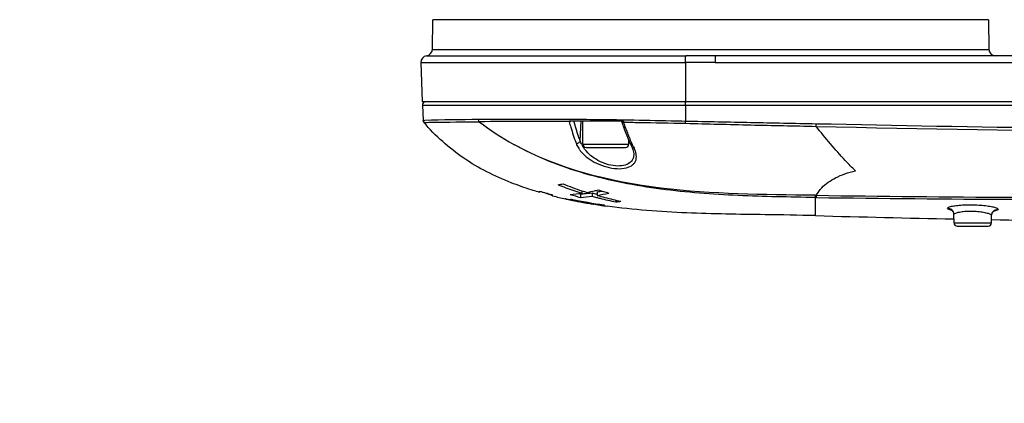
# Model space of a CAD drawing. Header units: millimetres. Extents: x 5828 to 6704, y 123 to 421.
# Tile 98 of 145: x 6553.99 to 6561.51, y 231.55 to 234.48. Entities that reach past the tile are written whole.
import ezdxf

# ---------------------------------------------------------------- set-up
doc = ezdxf.new("R2010")
doc.units = ezdxf.units.MM
for name, color, linetype in [('外形图', 7, 'Continuous'), ('尺寸标注', 7, 'Continuous'), ('运动范围', 7, 'Continuous')]:
    doc.layers.add(name, color=color, linetype=linetype)
doc.styles.add('微软雅黑', font='msyh.ttc', dxfattribs={"height": 1.5})
doc.dimstyles.new('尺寸标注_1_20比例', dxfattribs={"dimtxt": 1.5, "dimasz": 1.25, "dimexe": 0.5, "dimexo": 0.4, "dimgap": 0.5, "dimtad": 1, "dimdec": 1, "dimlfac": 20, "dimdsep": 46, "dimtxsty": '微软雅黑', "dimcen": 0.09, "dimadec": 0, "dimazin": 0, "dimtp": 0.01, "dimtm": 0.01, "dimtfac": 1, "dimtdec": 1, "dimtofl": 0, "dimtmove": 0, "dimatfit": 3, "dimfxl": 1, "dimtolj": 1, "dimarcsym": 0})

# ---------------------------------------------------------------- blocks, each defined once
blk = doc.blocks.new('*D1117')
at = {"layer": 'Defpoints', "color": 0}
for p in [(6580.2667, 236.2503), (6631.9232, 236.2503), (6532.269, 236.1435), (6624.6766, 228.4196), (6574.1823, 226.4549)]:
    blk.add_point(p, dxfattribs=at)
at = {"layer": '尺寸标注', "color": 0, "lineweight": -2}
blk.add_arc((6580.5787, 236.1952), 11.6528, 186.21047, 343.85092, dxfattribs=at)
at = {"layer": '尺寸标注', "color": 0}
for points in [[(6569.2023, 234.946), (6568.7862, 234.9232), (6568.9259, 236.1828)], [(6591.9747, 232.907), (6591.5688, 233.0013), (6592.0545, 234.1718)]]:
    blk.add_solid(points, dxfattribs=at)
at = {"layer": '尺寸标注', "color": 0, "insert": (6579.6801, 225.8605), "char_height": 1.5, "attachment_point": 5, "rotation": 355.0307, "style": '微软雅黑'}
blk.add_mtext('\\A1;+\\A1;170%%d', dxfattribs=at)

msp = doc.modelspace()

# ---------------------------------------------------------------- linework, layer by layer
at = {"layer": '外形图', "color": 7, "linetype": 'Continuous'}
for p, q in [((6557.1425, 234.2494), (6557.1465, 234.4761)), ((6561.3869, 234.4761), (6557.1465, 234.4761)), ((6561.3869, 234.4761), (6561.3908, 234.2494)), ((6557.1425, 234.2494), (6561.3908, 234.2494)), ((6557.0983, 234.2006), (6559.0777, 234.2006)), ((6562.8049, 234.2003), (6559.3044, 234.2003)), ((6557.0542, 234.1491), (6557.0658, 233.8503)), ((6557.0542, 234.1491), (6559.0738, 234.1491)), ((6559.3, 234.1485), (6559.0738, 234.1491)), ((6559.3, 234.1485), (6562.8023, 234.1485)), ((6557.0658, 233.8503), (6572.2168, 233.8503)), ((6557.0669, 233.8242), (6557.072, 233.7069)), ((6557.0669, 233.8242), (6570.7922, 233.8242)), ((6559.075, 233.8242), (6559.0754, 233.6998)), ((6557.072, 233.7069), (6557.0849, 233.7071)), ((6557.0779, 233.6918), (6557.0908, 233.692)), ((6558.2918, 233.7129), (6558.1848, 233.7135)), ((6558.6016, 233.7003), (6558.186, 233.7003)), ((6558.2714, 233.5507), (6558.2787, 233.7003)), ((6558.2917, 233.5253), (6558.2917, 233.7003)), ((6558.6006, 233.7094), (6558.5843, 233.7097)), ((6558.2917, 233.5253), (6558.6417, 233.5253)), ((6558.3167, 233.5003), (6558.6167, 233.5003)), ((6558.6417, 233.5253), (6558.6417, 233.5567)), ((6558.6646, 233.5061), (6558.6646, 233.5062)), ((6558.6796, 233.4543), (6558.6796, 233.4543)), ((6557.9609, 233.1577), (6557.9502, 233.1609)), ((6557.9609, 233.1577), (6557.9503, 233.1615)), ((6557.9609, 233.1664), (6557.9609, 233.1577)), ((6558.053, 233.141), (6558.0598, 233.1392)), ((6558.053, 233.141), (6558.0598, 233.1392)), ((6558.0598, 233.131), (6558.0599, 233.1392)), ((6558.2729, 233.1454), (6558.2731, 233.1192)), ((6558.2843, 233.1697), (6558.2838, 233.1511)), ((6558.3616, 233.1544), (6558.3618, 233.1283)), ((6558.3953, 233.1453), (6558.3996, 233.1441)), ((6558.3992, 233.1603), (6558.3998, 233.1343)), ((6558.1617, 233.1071), (6558.1574, 233.1081)), ((6558.1617, 233.1071), (6558.1574, 233.1081)), ((6558.1634, 233.1069), (6558.1617, 233.1071)), ((6558.1634, 233.1068), (6558.1617, 233.1071)), ((6558.2338, 233.0994), (6558.2339, 233.0923)), ((6558.2622, 233.0938), (6558.2624, 233.0871)), ((6558.2771, 233.0909), (6558.2771, 233.0865)), ((6558.2817, 233.0831), (6558.2884, 233.0818)), ((6558.3217, 233.0759), (6558.3241, 233.0755)), ((6558.4549, 233.0574), (6558.4501, 233.0581)), ((6558.4549, 233.0574), (6558.4501, 233.058)), ((6558.4549, 233.0612), (6558.4512, 233.0617)), ((6558.4549, 233.0612), (6558.4512, 233.0617)), ((6558.4549, 233.0574), (6558.4549, 233.0612)), ((6558.5436, 233.0982), (6558.5438, 233.0844)), ((6560.0667, 232.9797), (6560.0667, 233.1185)), ((6561.1241, 232.9248), (6561.123, 232.9874)), ((6561.4092, 232.9248), (6561.4102, 232.9799)), ((6561.1247, 232.955), (6561.1224, 232.9551)), ((6561.1247, 232.9546), (6561.1224, 232.9546)), ((6561.1241, 232.9248), (6561.4092, 232.9248)), ((6561.1491, 232.9003), (6561.3843, 232.9003))]:
    msp.add_line(p, q, dxfattribs=at)
for points in [[(6558.5854, 233.7003), (6558.6097, 233.6345), (6558.6427, 233.5543), (6558.6646, 233.5062)], [(6558.6646, 233.5061), (6558.6731, 233.4854), (6558.6796, 233.4543)], [(6561.1067, 233.0224), (6561.1028, 233.0237), (6561.1068, 233.0211), (6561.1169, 233.0094), (6561.123, 232.9874)], [(6561.4102, 232.98), (6561.4103, 232.9826), (6561.4168, 233.0028), (6561.4274, 233.0145), (6561.4319, 233.0172)]]:
    msp.add_lwpolyline(points, dxfattribs=at)
for centre, radius, start, end in [((6557.0925, 234.2503), 0.05, 276.65742, 359), ((6561.4408, 234.2503), 0.05, 181, 270), ((6557.1041, 234.1509), 0.05, 96.65742, 182.07785), ((6557.0919, 233.8253), 0.025, 120.80599, 182.41792), ((6557.7321, 204.4598), 29.2545, 90.46431, 91.26759), ((6557.8919, 194.3322), 39.3667, 89.57056, 90.56927), ((6558.7893, 235.3685), 2.1105, 232.37224, 240.91083), ((6558.643, 233.7043), 0.042, 191.42815, 194.16265), ((6565.0102, 454.9036), 221.2975, 268.721407, 269.994013), ((6558.4832, 233.6227), 0.2238, 206.79735, 208.57606), ((6558.3167, 233.5253), 0.025, 180, 270), ((6558.6167, 233.5253), 0.025, 270, 0), ((6559.2078, 233.762), 0.5886, 205.25956, 206.7132), ((6558.4852, 233.6413), 0.2699, 214.44575, 219.94406), ((6558.5459, 233.4235), 0.1543, 10.76187, 13.42953), ((6557.9133, 234.3414), 1.1414, 279.51148, 281.45324), ((6558.924, 235.2533), 2.1972, 248.02835, 249.66647), ((6558.9994, 235.3329), 2.2786, 247.8402, 251.70752), ((6558.7863, 235.9756), 2.9279, 253.62568, 255.49464), ((6557.9796, 232.9597), 0.191, 67.91585, 68.74294), ((6558.865, 236.3328), 3.3014, 255.88532, 257.62497), ((6558.9883, 235.4294), 2.3847, 249.68811, 252.81834), ((6558.1215, 234.2326), 1.0937, 273.86057, 278.53809), ((6558.9459, 235.6241), 2.5937, 253.17379, 254.96507), ((6558.9872, 235.7807), 2.7304, 254.60934, 254.83319), ((6558.2075, 234.2181), 1.0747, 273.48577, 275.05311), ((6558.203, 234.2415), 1.1244, 273.57074, 278.1175), ((6559.062, 235.5169), 2.4729, 251.66871, 252.58539), ((6558.2002, 234.296), 1.1529, 275.0746, 278.04789), ((6558.0756, 234.5192), 1.3839, 280.25021, 282.74397), ((6559.0812, 235.7436), 2.6873, 254.46846, 255.21178), ((6559.0943, 235.7831), 2.754, 254.5746, 255.30795), ((6558.0496, 234.6365), 1.504, 282.72465, 283.88798), ((6558.1675, 234.5111), 1.3705, 279.73337, 280.98263), ((6558.1502, 234.5796), 1.4667, 279.80138, 283.34059), ((6559.1509, 235.8198), 2.7886, 254.37478, 255.63694), ((6559.2076, 235.6292), 2.5791, 252.00002, 253.81241), ((6558.1534, 234.5858), 1.4466, 280.96858, 281.35621), ((6558.8984, 236.4951), 3.467, 257.76079, 258.08736), ((6558.1901, 233.2371), 0.1331, 258.44363, 270.35825), ((6558.9147, 236.5724), 3.546, 258.08773, 258.50828), ((6558.1899, 233.2423), 0.1382, 270.38837, 276.49372), ((6559.0362, 237.1023), 4.0827, 258.26093, 261.76117), ((6558.9333, 236.6638), 3.6393, 258.50828, 258.92075), ((6558.5553, 234.6471), 1.5877, 258.31902, 258.95819), ((6558.7125, 235.4466), 2.4024, 258.93142, 259.37452), ((6558.2746, 233.2096), 0.1231, 264.28904, 271.16423), ((6558.873, 236.2975), 3.2684, 259.35894, 259.57678), ((6559.0548, 237.2678), 4.253, 259.46469, 261.8269), ((6559.01, 237.0457), 4.029, 259.68206, 260.03431), ((6559.0169, 237.0838), 4.0678, 260.0315, 260.15884), ((6559.1052, 237.3987), 4.3922, 260.69928, 261.19698), ((6559.1152, 235.8624), 2.836, 255.30704, 255.83487), ((6559.1671, 236.0735), 3.0534, 255.8589, 258.21974), ((6558.8405, 235.6934), 2.6665, 261.20873, 261.38924), ((6558.6661, 234.5339), 1.4939, 261.34582, 261.91036), ((6559.1287, 237.8003), 4.7929, 261.93031, 262.17667), ((6559.2169, 236.0815), 3.0585, 255.65507, 258.01411), ((6558.3757, 234.4353), 1.3613, 277.09052, 278.70628), ((6564.0103, 376.4886), 143.563, 268.42591, 268.847359), ((6561.1642, 233.2887), 0.2741, 257.66653, 259.04972), ((6561.0738, 232.9864), 0.0492, 27.13841, 30.24791), ((6561.3832, 233.2722), 0.2616, 279.50224, 279.75121), ((6561.1491, 232.9253), 0.025, 181, 270), ((6561.3843, 232.9253), 0.025, 270, 359), ((6564.3516, 394.3527), 161.4304, 268.955805, 269.334575)]:
    msp.add_arc(centre, radius, start, end, dxfattribs=at)
for points, knots in [([(6559.0738, 234.1491), (6559.0738, 234.1552), (6559.074, 234.1667), (6559.0745, 234.1821), (6559.076, 234.1929), (6559.0765, 234.1991), (6559.0777, 234.2006)], [0, 0, 0, 0, 0.353618, 0.664562, 0.889199, 1, 1, 1, 1]), ([(6559.3042, 234.2003), (6559.3038, 234.2003), (6559.303, 234.1985), (6559.3024, 234.1958), (6559.3017, 234.1909), (6559.3008, 234.1816), (6559.3001, 234.1672), (6559.2999, 234.155), (6559.3, 234.1485)], [0, 0, 0, 0, 0.02539, 0.084478, 0.177925, 0.302284, 0.624236, 1, 1, 1, 1]), ([(6559.075, 233.8242), (6559.0749, 233.8273), (6559.075, 233.8331), (6559.0753, 233.841), (6559.0761, 233.8463), (6559.0763, 233.8494), (6559.0769, 233.8501)], [0, 0, 0, 0, 0.356468, 0.669684, 0.893453, 1, 1, 1, 1]), ([(6557.7441, 233.2309), (6557.618, 233.2804), (6557.3723, 233.4033), (6557.1664, 233.5876), (6557.0779, 233.6918)], [0, 0, 0, 0, 0.497678, 1, 1, 1, 1]), ([(6557.0908, 233.692), (6557.1074, 233.6922), (6557.244, 233.6943), (6557.3807, 233.6959), (6557.5008, 233.697)], [0, 0, 0, 0, 0.121185, 1, 1, 1, 1]), ([(6558.1848, 233.7135), (6558.1195, 233.7139), (6557.8896, 233.7154), (6557.6596, 233.7148), (6557.495, 233.7133)], [0, 0, 0, 0, 0.28408, 1, 1, 1, 1]), ([(6558.1869, 233.6978), (6558.1909, 233.6832), (6558.2065, 233.6276), (6558.2245, 233.5727), (6558.2395, 233.5328)], [0, 0, 0, 0, 0.261355, 1, 1, 1, 1]), ([(6558.2714, 233.5507), (6558.267, 233.5624), (6558.2492, 233.6117), (6558.2338, 233.6619), (6558.2232, 233.7003)], [0, 0, 0, 0, 0.239278, 1, 1, 1, 1]), ([(6558.5843, 233.7097), (6558.5594, 233.7101), (6558.4619, 233.7117), (6558.3644, 233.7124), (6558.2918, 233.7129)], [0, 0, 0, 0, 0.255441, 1, 1, 1, 1]), ([(6558.5856, 233.7003), (6558.5863, 233.6993), (6558.5906, 233.6948), (6558.5974, 233.6938), (6558.6023, 233.694)], [0, 0, 0, 0, 0.193154, 1, 1, 1, 1]), ([(6558.6755, 233.5108), (6558.6619, 233.5397), (6558.6371, 233.6006), (6558.6133, 233.6619), (6558.6023, 233.694)], [0, 0, 0, 0, 0.484438, 1, 1, 1, 1]), ([(6558.6023, 233.694), (6558.641, 233.6931), (6558.7987, 233.6897), (6558.9564, 233.6873), (6559.0754, 233.6848)], [0, 0, 0, 0, 0.245542, 1, 1, 1, 1]), ([(6559.0754, 233.6998), (6559.0388, 233.7005), (6558.894, 233.7034), (6558.7492, 233.7066), (6558.6411, 233.7086)], [0, 0, 0, 0, 0.253236, 1, 1, 1, 1]), ([(6559.0754, 233.6848), (6559.0754, 233.6859), (6559.0753, 233.6909), (6559.0753, 233.6959), (6559.0754, 233.6998)], [0, 0, 0, 0, 0.222428, 1, 1, 1, 1]), ([(6560.0719, 233.6794), (6559.9058, 233.6828), (6559.5736, 233.689), (6559.2415, 233.6963), (6559.0754, 233.6998)], [0, 0, 0, 0, 0.500095, 1, 1, 1, 1]), ([(6559.0754, 233.6848), (6559.2415, 233.6809), (6559.5738, 233.6721), (6559.906, 233.6652), (6560.0722, 233.6617)], [0, 0, 0, 0, 0.499937, 1, 1, 1, 1]), ([(6560.0722, 233.6617), (6560.0721, 233.6629), (6560.0718, 233.6688), (6560.0718, 233.6747), (6560.0719, 233.6794)], [0, 0, 0, 0, 0.207962, 1, 1, 1, 1]), ([(6564.9867, 233.6239), (6564.5768, 233.6239), (6562.9384, 233.6288), (6561.3001, 233.6537), (6560.0719, 233.6794)], [0, 0, 0, 0, 0.250188, 1, 1, 1, 1]), ([(6560.3716, 233.3218), (6560.3454, 233.3476), (6560.2398, 233.4557), (6560.1423, 233.5714), (6560.0722, 233.6617)], [0, 0, 0, 0, 0.243562, 1, 1, 1, 1]), ([(6560.0667, 233.1184), (6559.8698, 233.1214), (6559.476, 233.1279), (6558.8861, 233.171), (6558.3045, 233.2821), (6557.9347, 233.4283), (6557.7631, 233.5242)], [0, 0, 0, 0, 0.250123, 0.500251, 0.750269, 1, 1, 1, 1]), ([(6560.0638, 233.135), (6559.671, 233.1404), (6558.8898, 233.143), (6558.1047, 233.3343), (6557.7632, 233.5242)], [0, 0, 0, 0, 0.501344, 1, 1, 1, 1]), ([(6558.2395, 233.5328), (6558.2422, 233.5324), (6558.2519, 233.5326), (6558.2615, 233.5373), (6558.2663, 233.5424)], [0, 0, 0, 0, 0.276408, 1, 1, 1, 1]), ([(6558.2395, 233.5328), (6558.2408, 233.529), (6558.2469, 233.5135), (6558.2554, 233.4991), (6558.2626, 233.4887)], [0, 0, 0, 0, 0.239272, 1, 1, 1, 1]), ([(6558.3078, 233.4834), (6558.3058, 233.486), (6558.2981, 233.4963), (6558.2912, 233.5072), (6558.2866, 233.5157)], [0, 0, 0, 0, 0.256071, 1, 1, 1, 1]), ([(6558.6821, 233.4974), (6558.6782, 233.4973), (6558.6711, 233.4984), (6558.6659, 233.5035), (6558.6646, 233.5061)], [0, 0, 0, 0, 0.572458, 1, 1, 1, 1]), ([(6558.696, 233.4594), (6558.6952, 233.4625), (6558.6917, 233.4755), (6558.6866, 233.4882), (6558.6821, 233.4974)], [0, 0, 0, 0, 0.237798, 1, 1, 1, 1]), ([(6558.2782, 233.468), (6558.3094, 233.4308), (6558.3743, 233.3851), (6558.4718, 233.3491), (6558.5501, 233.336), (6558.6196, 233.3401), (6558.6668, 233.3603), (6558.689, 233.3854), (6558.7012, 233.4136), (6558.7004, 233.4373), (6558.6975, 233.4523)], [0, 0, 0, 0, 0.276798, 0.43504, 0.590659, 0.72479, 0.828032, 0.871321, 0.912668, 1, 1, 1, 1]), ([(6558.6796, 233.4543), (6558.6803, 233.4407), (6558.677, 233.4123), (6558.6475, 233.3767), (6558.5982, 233.3587), (6558.5369, 233.3574), (6558.47, 233.3717), (6558.3874, 233.407), (6558.3338, 233.4498), (6558.3078, 233.4834)], [0, 0, 0, 0, 0.088817, 0.177192, 0.284483, 0.418694, 0.570591, 0.724429, 1, 1, 1, 1]), ([(6560.0723, 233.1349), (6561.0714, 233.1202), (6562.5707, 233.1138), (6564.5699, 233.1261), (6566.0702, 233.1443), (6567.5709, 233.1686), (6569.0716, 233.2104), (6570.5712, 233.2866), (6571.569, 233.3695), (6572.0667, 233.4221)], [0, 0, 0, 0, 0.249745, 0.374703, 0.499706, 0.624747, 0.749818, 0.874904, 1, 1, 1, 1]), ([(6560.0758, 233.1183), (6561.0745, 233.1043), (6563.0732, 233.0969), (6567.0709, 233.1398), (6570.0754, 233.2048), (6572.0667, 233.3963)], [0, 0, 0, 0, 0.249758, 0.499745, 1, 1, 1, 1]), ([(6560.0726, 233.1349), (6560.0846, 233.1553), (6560.1244, 233.2102), (6560.2032, 233.2631), (6560.292, 233.3019), (6560.3439, 233.3169), (6560.3716, 233.3218)], [0, 0, 0, 0, 0.196194, 0.555649, 0.767391, 1, 1, 1, 1]), ([(6557.9502, 233.1609), (6557.9327, 233.166), (6557.8632, 233.1871), (6557.7947, 233.2111), (6557.7441, 233.2309)], [0, 0, 0, 0, 0.25114, 1, 1, 1, 1]), ([(6557.9875, 233.1588), (6557.9908, 233.1577), (6558.0028, 233.1538), (6558.0147, 233.1499), (6558.0233, 233.1469)], [0, 0, 0, 0, 0.276016, 1, 1, 1, 1]), ([(6558.0233, 233.1469), (6558.0259, 233.146), (6558.0345, 233.1431), (6558.043, 233.14), (6558.0489, 233.1378)], [0, 0, 0, 0, 0.303999, 1, 1, 1, 1]), ([(6558.0515, 233.1367), (6558.0526, 233.1363), (6558.0552, 233.1351), (6558.0581, 233.134), (6558.0594, 233.1328)], [0, 0, 0, 0, 0.400805, 1, 1, 1, 1]), ([(6560.0638, 233.135), (6560.064, 233.1332), (6560.0647, 233.1276), (6560.0654, 233.122), (6560.0667, 233.1184)], [0, 0, 0, 0, 0.329038, 1, 1, 1, 1]), ([(6560.0758, 233.1183), (6560.0754, 233.1192), (6560.0737, 233.1246), (6560.0729, 233.1302), (6560.0723, 233.1349)], [0, 0, 0, 0, 0.171812, 1, 1, 1, 1]), ([(6558.3241, 233.0755), (6558.3368, 233.0733), (6558.355, 233.0705), (6558.3731, 233.0673), (6558.3786, 233.067)], [0, 0, 0, 0, 0.703795, 1, 1, 1, 1]), ([(6560.0667, 232.9797), (6559.9385, 232.9832), (6559.6109, 232.9884), (6559.0801, 232.9943), (6558.6777, 233.0243), (6558.4763, 233.052)], [0, 0, 0, 0, 0.241522, 0.616985, 1, 1, 1, 1]), ([(6561.074, 233.036), (6561.074, 233.039), (6561.083, 233.0456), (6561.0911, 233.0477), (6561.097, 233.0493)], [0, 0, 0, 0, 0.327802, 1, 1, 1, 1]), ([(6561.097, 233.0493), (6561.108, 233.0523), (6561.1342, 233.0568), (6561.1968, 233.0628), (6561.2669, 233.0635), (6561.3378, 233.0594), (6561.3851, 233.0542), (6561.4225, 233.0474), (6561.4437, 233.0415), (6561.4515, 233.0377)], [0, 0, 0, 0, 0.095399, 0.222247, 0.527702, 0.681011, 0.817607, 0.926626, 1, 1, 1, 1]), ([(6561.0837, 233.0274), (6561.0823, 233.028), (6561.0785, 233.0298), (6561.0741, 233.0332), (6561.074, 233.036)], [0, 0, 0, 0, 0.355206, 1, 1, 1, 1]), ([(6561.1056, 233.0209), (6561.1034, 233.0214), (6561.096, 233.0231), (6561.0886, 233.0253), (6561.0837, 233.0274)], [0, 0, 0, 0, 0.295715, 1, 1, 1, 1]), ([(6561.123, 232.9874), (6561.123, 232.9882), (6561.1241, 232.9927), (6561.1284, 232.9954), (6561.1316, 232.9971)], [0, 0, 0, 0, 0.18735, 1, 1, 1, 1]), ([(6561.1316, 232.9971), (6561.1393, 233.0013), (6561.1605, 233.0071), (6561.1975, 233.0126), (6561.2431, 233.0149), (6561.2916, 233.0135), (6561.3366, 233.009), (6561.3741, 233.001), (6561.3974, 232.9938), (6561.4103, 232.9843), (6561.4102, 232.9799)], [0, 0, 0, 0, 0.090892, 0.225527, 0.390078, 0.565124, 0.729253, 0.863585, 0.954815, 1, 1, 1, 1]), ([(6561.4102, 232.9799), (6561.4104, 232.9926), (6561.4217, 233.0188), (6561.4483, 233.0288), (6561.4611, 233.0285)], [0, 0, 0, 0, 0.498034, 1, 1, 1, 1]), ([(6561.4611, 233.0285), (6561.461, 233.0247), (6561.4467, 233.0176), (6561.436, 233.0158), (6561.4275, 233.0143)], [0, 0, 0, 0, 0.311109, 1, 1, 1, 1]), ([(6561.4515, 233.0377), (6561.453, 233.037), (6561.4567, 233.035), (6561.4611, 233.0314), (6561.4611, 233.0285)], [0, 0, 0, 0, 0.354698, 1, 1, 1, 1])]:
    msp.add_open_spline(points, degree=3, knots=knots, dxfattribs=at)
for points in [[(6559.3042, 234.2003), (6559.2287, 234.2003), (6559.1532, 234.2006), (6559.0777, 234.2006)], [(6559.0738, 234.1491), (6559.0742, 234.0495), (6559.0745, 233.9499), (6559.0749, 233.8503)], [(6557.0779, 233.6918), (6557.0744, 233.6959), (6557.0722, 233.7015), (6557.072, 233.7069)], [(6557.5008, 233.697), (6557.4972, 233.7015), (6557.4952, 233.7075), (6557.495, 233.7133)], [(6558.1869, 233.6978), (6558.1866, 233.6986), (6558.1862, 233.6994), (6558.186, 233.7003)], [(6558.2046, 233.7003), (6558.1991, 233.6981), (6558.1928, 233.6971), (6558.1869, 233.6978)], [(6558.6411, 233.7086), (6558.6276, 233.7089), (6558.6141, 233.7092), (6558.6006, 233.7094)], [(6558.6012, 233.7002), (6558.6013, 233.6988), (6558.6016, 233.6974), (6558.6018, 233.6959)], [(6558.2663, 233.5424), (6558.2685, 233.5447), (6558.2704, 233.5476), (6558.2714, 233.5507)], [(6558.2834, 233.5218), (6558.2787, 233.5311), (6558.2746, 233.5408), (6558.2714, 233.5507)], [(6560.0638, 233.135), (6560.0666, 233.135), (6560.0694, 233.1346), (6560.0723, 233.1349)], [(6560.0758, 233.1183), (6560.0727, 233.1182), (6560.0697, 233.1184), (6560.0667, 233.1184)], [(6561.0932, 233.0318), (6561.0872, 233.0344), (6561.0806, 233.0359), (6561.074, 233.036)], [(6561.1163, 233.0112), (6561.1111, 233.0202), (6561.1026, 233.0277), (6561.0932, 233.0318)], [(6561.123, 232.9874), (6561.1229, 232.9948), (6561.121, 233.0023), (6561.1176, 233.0089)]]:
    msp.add_open_spline(points, degree=3, dxfattribs=at)
at = {"layer": '运动范围'}
msp.add_arc((6580.2667, 236.2503), 45.095, 10, 350, dxfattribs=at)

# ---------------------------------------------------------------- dimensions: what is measured, and where the dimension line sits
at = {"layer": '尺寸标注'}
dim = msp.add_angular_dim_2l(base=(6574.1823, 226.4549), line1=((6532.269, 236.1435), (6631.9232, 236.2503)), line2=((6624.6766, 228.4196), (6580.2667, 236.2503)), text='\\A1;+<>', dimstyle='尺寸标注_1_20比例', override={"dimtxsty": '微软雅黑'}, dxfattribs=at)
dim.commit()
dim.dimension.update_dxf_attribs({"geometry": '*D1117', "text_midpoint": (6579.6801, 225.8605)})

doc.saveas('drawing.dxf')
